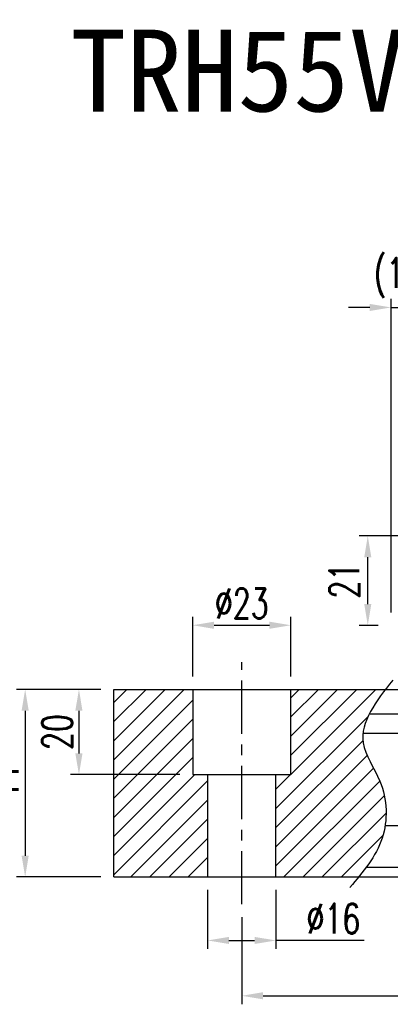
# Model space of a CAD drawing. Header units: millimetres. Extents: x 716 to 1311, y 158 to 389.
# Tile 2 of 55: x 919 to 1006, y 158 to 389. Entities that reach past the tile are written whole.
import ezdxf
from ezdxf.enums import TextEntityAlignment as Align

# ---------------------------------------------------------------- set-up
doc = ezdxf.new("R2010")
doc.units = ezdxf.units.MM
doc.header["$LTSCALE"] = 10
doc.linetypes.add('CENTER', pattern=[2, 1.25, -0.25, 0.25, -0.25])
for name, color, linetype in [('2', 7, 'Continuous'), ('CHA', 7, 'Continuous'), ('CL', 1, 'CENTER'), ('DIM', 4, 'Continuous')]:
    doc.layers.add(name, color=color, linetype=linetype)
doc.styles.add('DIM-7', font='SIMPLEX.shx', dxfattribs={"width": 0.7, "bigfont": 'chineset.shx'})
doc.styles.add('T', font='kaiu.ttf')
doc.dimstyles.new('CNS', dxfattribs={"dimtxt": 3.5, "dimasz": 2.5, "dimexe": 1, "dimexo": 1.5, "dimgap": 0.09, "dimtad": 0, "dimdsep": 46, "dimtxsty": 'DIM-7', "dimcen": 0.09, "dimclrd": 1, "dimclre": 1, "dimclrt": 4, "dimadec": 0, "dimazin": 0, "dimtfac": 1, "dimtix": 1, "dimtmove": 2, "dimatfit": 3, "dimfxl": 1, "dimtvp": 0.971429, "dimtolj": 1, "dimarcsym": 0})

# ---------------------------------------------------------------- blocks, each defined once
blk = doc.blocks.new('*D68')
at = {"layer": 'DEFPOINTS', "color": 0, "transparency": 16777216}
for p in [(970.86, 181.73), (1090.86, 181.73), (1090.86, 160.28)]:
    blk.add_point(p, dxfattribs=at)
at = {"layer": 'DIM', "color": 7, "lineweight": -2, "transparency": 16777216}
for p, q in [((970.86, 178.73), (970.86, 158.28)), ((1090.86, 178.73), (1090.86, 158.28)), ((975.86, 160.28), (1085.86, 160.28))]:
    blk.add_line(p, q, dxfattribs=at)
at = {"layer": 'DIM', "color": 7, "transparency": 16777216}
for points in [[(975.86, 161.12), (975.86, 159.45), (970.86, 160.28)], [(1085.86, 161.12), (1085.86, 159.45), (1090.86, 160.28)]]:
    blk.add_solid(points, dxfattribs=at)
at = {"layer": 'DIM', "color": 7, "transparency": 16777216, "insert": (1030.86, 165.38), "char_height": 7, "attachment_point": 5, "style": 'DIM-7'}
blk.add_mtext('\\A1;120', dxfattribs=at)
blk = doc.blocks.new('*D69')
at = {"layer": 'DEFPOINTS', "color": 0, "transparency": 16777216}
for p in [(940.86, 232.14), (932.7, 212.14), (959.36, 212.14)]:
    blk.add_point(p, dxfattribs=at)
at = {"layer": 'DIM', "color": 7, "lineweight": -2, "transparency": 16777216}
for p, q in [((937.86, 232.14), (930.7, 232.14)), ((932.7, 227.14), (932.7, 217.14)), ((956.36, 212.14), (930.7, 212.14))]:
    blk.add_line(p, q, dxfattribs=at)
at = {"layer": 'DIM', "color": 7, "transparency": 16777216}
for points in [[(931.86, 227.14), (933.53, 227.14), (932.7, 232.14)], [(931.86, 217.14), (933.53, 217.14), (932.7, 212.14)]]:
    blk.add_solid(points, dxfattribs=at)
at = {"layer": 'DIM', "color": 7, "transparency": 16777216, "insert": (927.6, 222.14), "char_height": 7, "attachment_point": 5, "rotation": 90, "style": 'DIM-7'}
blk.add_mtext('\\A1;20', dxfattribs=at)
blk = doc.blocks.new('*D57')
at = {"layer": 'DEFPOINTS', "color": 0, "transparency": 16777216}
for p in [(940.86, 232.14), (920.1, 188.14), (940.86, 188.14)]:
    blk.add_point(p, dxfattribs=at)
at = {"layer": 'DIM', "color": 7, "lineweight": -2, "transparency": 16777216}
for p, q in [((937.86, 232.14), (918.1, 232.14)), ((920.1, 227.14), (920.1, 193.14)), ((937.86, 188.14), (918.1, 188.14))]:
    blk.add_line(p, q, dxfattribs=at)
at = {"layer": 'DIM', "color": 7, "transparency": 16777216}
for points in [[(919.27, 227.14), (920.93, 227.14), (920.1, 232.14)], [(919.27, 193.14), (920.93, 193.14), (920.1, 188.14)]]:
    blk.add_solid(points, dxfattribs=at)
at = {"layer": 'DIM', "color": 7, "transparency": 16777216, "insert": (915, 210.14), "char_height": 7, "attachment_point": 5, "rotation": 90, "style": 'DIM-7'}
blk.add_mtext('\\A1;44', dxfattribs=at)
blk = doc.blocks.new('*D58')
at = {"layer": 'DEFPOINTS', "color": 0, "transparency": 16777216}
for p in [(982.36, 247.18), (959.36, 232.14), (982.36, 232.14)]:
    blk.add_point(p, dxfattribs=at)
at = {"layer": 'DIM', "color": 7, "lineweight": -2, "transparency": 16777216}
for p, q in [((959.36, 235.14), (959.36, 249.18)), ((964.36, 247.18), (977.36, 247.18)), ((982.36, 235.14), (982.36, 249.18))]:
    blk.add_line(p, q, dxfattribs=at)
at = {"layer": 'DIM', "color": 7, "transparency": 16777216}
for points in [[(964.36, 248.01), (964.36, 246.34), (959.36, 247.18)], [(977.36, 248.01), (977.36, 246.34), (982.36, 247.18)]]:
    blk.add_solid(points, dxfattribs=at)
at = {"layer": 'DIM', "color": 7, "transparency": 16777216, "insert": (970.86, 252.28), "char_height": 7, "attachment_point": 5, "style": 'DIM-7'}
blk.add_mtext('\\A1;%%c23', dxfattribs=at)
blk = doc.blocks.new('*D59')
at = {"layer": 'DEFPOINTS', "color": 0, "transparency": 16777216}
for p in [(962.86, 188.14), (978.86, 188.14), (978.86, 173.26)]:
    blk.add_point(p, dxfattribs=at)
at = {"layer": 'DIM', "color": 7, "lineweight": -2, "transparency": 16777216}
for p, q in [((962.86, 185.14), (962.86, 171.26)), ((978.86, 185.14), (978.86, 171.26)), ((967.86, 173.26), (973.86, 173.26)), ((999.54, 173.26), (978.86, 173.26))]:
    blk.add_line(p, q, dxfattribs=at)
at = {"layer": 'DIM', "color": 7, "transparency": 16777216}
for points in [[(967.86, 174.09), (967.86, 172.43), (962.86, 173.26)], [(973.86, 174.09), (973.86, 172.43), (978.86, 173.26)]]:
    blk.add_solid(points, dxfattribs=at)
at = {"layer": 'DIM', "color": 7, "transparency": 16777216, "insert": (992.34, 178.36), "char_height": 7, "attachment_point": 5, "style": 'DIM-7'}
blk.add_mtext('\\A1;%%c16', dxfattribs=at)
blk = doc.blocks.new('*D73')
at = {"layer": 'DEFPOINTS', "color": 0, "transparency": 16777216}
for p in [(1018.36, 321.71), (1018.36, 254.74), (1005.86, 247.14)]:
    blk.add_point(p, dxfattribs=at)
at = {"layer": 'DIM', "color": 7, "lineweight": -2, "transparency": 16777216}
for p, q in [((1005.86, 250.14), (1005.86, 323.71)), ((1018.36, 257.74), (1018.36, 323.71)), ((1000.86, 321.71), (995.86, 321.71)), ((1005.86, 321.71), (1018.36, 321.71)), ((1023.36, 321.71), (1028.36, 321.71))]:
    blk.add_line(p, q, dxfattribs=at)
at = {"layer": 'DIM', "color": 7, "transparency": 16777216}
for points in [[(1000.86, 322.54), (1000.86, 320.88), (1005.86, 321.71)], [(1023.36, 322.54), (1023.36, 320.88), (1018.36, 321.71)]]:
    blk.add_solid(points, dxfattribs=at)
at = {"layer": 'DIM', "color": 7, "transparency": 16777216, "insert": (1012.11, 328.64), "char_height": 7, "attachment_point": 5, "style": 'DIM-7'}
blk.add_mtext('\\A1;(12.5)', dxfattribs=at)
blk = doc.blocks.new('*D74')
at = {"layer": 'DEFPOINTS', "color": 0, "transparency": 16777216}
for p in [(1000.39, 268.14), (1045.86, 268.14), (1005.86, 247.14)]:
    blk.add_point(p, dxfattribs=at)
at = {"layer": 'DIM', "color": 7, "lineweight": -2, "transparency": 16777216}
for p, q in [((1042.86, 268.14), (998.39, 268.14)), ((1000.39, 252.14), (1000.39, 263.14)), ((1002.86, 247.14), (998.39, 247.14))]:
    blk.add_line(p, q, dxfattribs=at)
at = {"layer": 'DIM', "color": 7, "transparency": 16777216}
for points in [[(999.56, 263.14), (1001.22, 263.14), (1000.39, 268.14)], [(999.56, 252.14), (1001.22, 252.14), (1000.39, 247.14)]]:
    blk.add_solid(points, dxfattribs=at)
at = {"layer": 'DIM', "color": 7, "transparency": 16777216, "insert": (994.89, 257.64), "char_height": 7, "attachment_point": 5, "rotation": 90, "style": 'DIM-7'}
blk.add_mtext('\\A1;21', dxfattribs=at)

msp = doc.modelspace()

# ---------------------------------------------------------------- hatches: boundary and pattern name
at = {"layer": 'DIM'}
h = msp.add_hatch(dxfattribs=at)
h.set_pattern_fill('ANSI31', color=0, style=0)
h.set_pattern_definition([(45, (662.9502, -354.166), (-2.245064, 2.245064), [])])
h.paths.add_polyline_path([(959.358, 232.142), (940.858, 232.142), (940.858, 188.142), (962.858, 188.142), (962.858, 212.142), (959.358, 212.142)])
edge = h.paths.add_edge_path()
edge.add_line((978.858, 188.142), (998.252, 188.142))
edge.add_spline(control_points=[(998.252, 188.142), (1000.561, 190.974), (1005.263, 197.56), (1004.87, 209.844), (996.716, 220.775), (1001.348, 227.937), (1004.555, 232.142)], knot_values=[2.3719972, 2.3719972, 2.3719972, 2.3719972, 13.0733629, 26.449734, 36.2555502, 50.1300895, 50.1300895, 50.1300895, 50.1300895], degree=3, periodic=0)
edge.add_line((1004.555, 232.142), (982.358, 232.142))
edge.add_line((982.358, 232.142), (982.358, 212.142))
edge.add_line((982.358, 212.142), (978.858, 212.142))
edge.add_line((978.858, 212.142), (978.858, 188.142))

# ---------------------------------------------------------------- linework, layer by layer
at = {"layer": '2', "color": 0, "linetype": 'Continuous'}
for p, q in [((940.858, 232.142), (1017.358, 232.142)), ((940.858, 188.142), (940.858, 232.142)), ((959.358, 232.142), (959.358, 212.142)), ((982.358, 212.142), (982.358, 232.142)), ((1000.988, 226.434), (1017.358, 226.434)), ((999.496, 221.85), (1017.358, 221.85)), ((959.358, 212.142), (982.358, 212.142)), ((962.858, 212.142), (962.858, 188.142)), ((978.858, 188.142), (978.858, 212.142)), ((1004.465, 200.229), (1310.858, 200.229)), ((1000.052, 190.454), (1310.858, 190.454)), ((940.858, 188.142), (1310.858, 188.142))]:
    msp.add_line(p, q, dxfattribs=at)
at = {"layer": 'CL', "color": 0}
msp.add_line((970.858, 181.73), (970.858, 238.555), dxfattribs=at)
at = {"layer": 'DIM', "color": 0}
msp.add_open_spline([(1006.229, 234.3), (1002.375, 229.374), (996.194, 221.475), (1004.87, 209.844), (1005.298, 196.442), (999.276, 189.323), (996.219, 185.71)], degree=3, knots=[0, 0, 0, 0, 16.2465365, 26.0523527, 39.4287239, 53.2135918, 53.2135918, 53.2135918, 53.2135918], dxfattribs=at)

# ---------------------------------------------------------------- texts
at = {"layer": 'CHA', "style": 'T'}
msp.add_text('TRH55VE-ZN', height=19.2, dxfattribs=at).set_placement((996.013, 377.102), align=Align.MIDDLE)

# ---------------------------------------------------------------- dimensions: what is measured, and where the dimension line sits
at = {"layer": 'DIM', "color": 0}
for base, p1, p2, text, picture, middle in [((1018.358, 321.709), (1005.858, 247.142), (1018.358, 254.742), '(<>)', '*D73', (1012.108, 328.642)), ((982.358, 247.178), (959.358, 232.142), (982.358, 232.142), '%%c<>', '*D58', (970.858, 252.278))]:
    dim = msp.add_linear_dim(base=base, p1=p1, p2=p2, text=text, dimstyle='CNS', override={"dimscale": 2, "dimgap": 0.8, "dimtad": 1, "dimclrd": 7, "dimclre": 7, "dimclrt": 7, "dimadec": 2, "dimazin": 2, "dimtmove": 1}, dxfattribs=at)
    dim.commit()
    dim.dimension.update_dxf_attribs({"geometry": picture, "text_midpoint": middle})
for base, p1, p2, override, picture, middle in [((1000.39, 268.142), (1005.858, 247.142), (1045.858, 268.142), {"dimscale": 2, "dimgap": 1, "dimtad": 1, "dimclrd": 7, "dimclre": 7, "dimclrt": 7, "dimadec": 2, "dimazin": 2, "dimtix": 0, "dimtmove": 0}, '*D74', (994.89, 257.642)), ((920.099, 188.142), (940.858, 232.142), (940.858, 188.142), {"dimscale": 2, "dimgap": 0.8, "dimtad": 1, "dimclrd": 7, "dimclre": 7, "dimclrt": 7, "dimadec": 2, "dimazin": 2, "dimtmove": 1}, '*D57', (914.999, 210.142)), ((932.698, 212.142), (940.858, 232.142), (959.358, 212.142), {"dimscale": 2, "dimgap": 0.8, "dimtad": 1, "dimclrd": 7, "dimclre": 7, "dimclrt": 7, "dimadec": 2, "dimazin": 2, "dimtmove": 1}, '*D69', (927.598, 222.142))]:
    dim = msp.add_linear_dim(base=base, p1=p1, p2=p2, angle=90, dimstyle='CNS', override=override, dxfattribs=at)
    dim.commit()
    dim.dimension.update_dxf_attribs({"geometry": picture, "text_midpoint": middle})
dim = msp.add_linear_dim(base=(978.858, 173.26), p1=(962.858, 188.142), p2=(978.858, 188.142), text='%%c<>', dimstyle='CNS', override={"dimscale": 2, "dimgap": 0.8, "dimtad": 1, "dimclrd": 7, "dimclre": 7, "dimclrt": 7, "dimadec": 2, "dimazin": 2, "dimtmove": 1}, dxfattribs=at)
dim.commit()
dim.dimension.update_dxf_attribs({"geometry": '*D59', "text_midpoint": (992.341, 173.977), "dimtype": 160})
dim = msp.add_linear_dim(base=(1090.858, 160.284), p1=(970.858, 181.73), p2=(1090.858, 181.73), dimstyle='CNS', override={"dimscale": 2, "dimgap": 0.8, "dimtad": 1, "dimclrd": 7, "dimclre": 7, "dimclrt": 7, "dimadec": 2, "dimazin": 2, "dimtmove": 1}, dxfattribs=at)
dim.commit()
dim.dimension.update_dxf_attribs({"geometry": '*D68', "text_midpoint": (1030.858, 165.384)})

doc.saveas('drawing.dxf')
